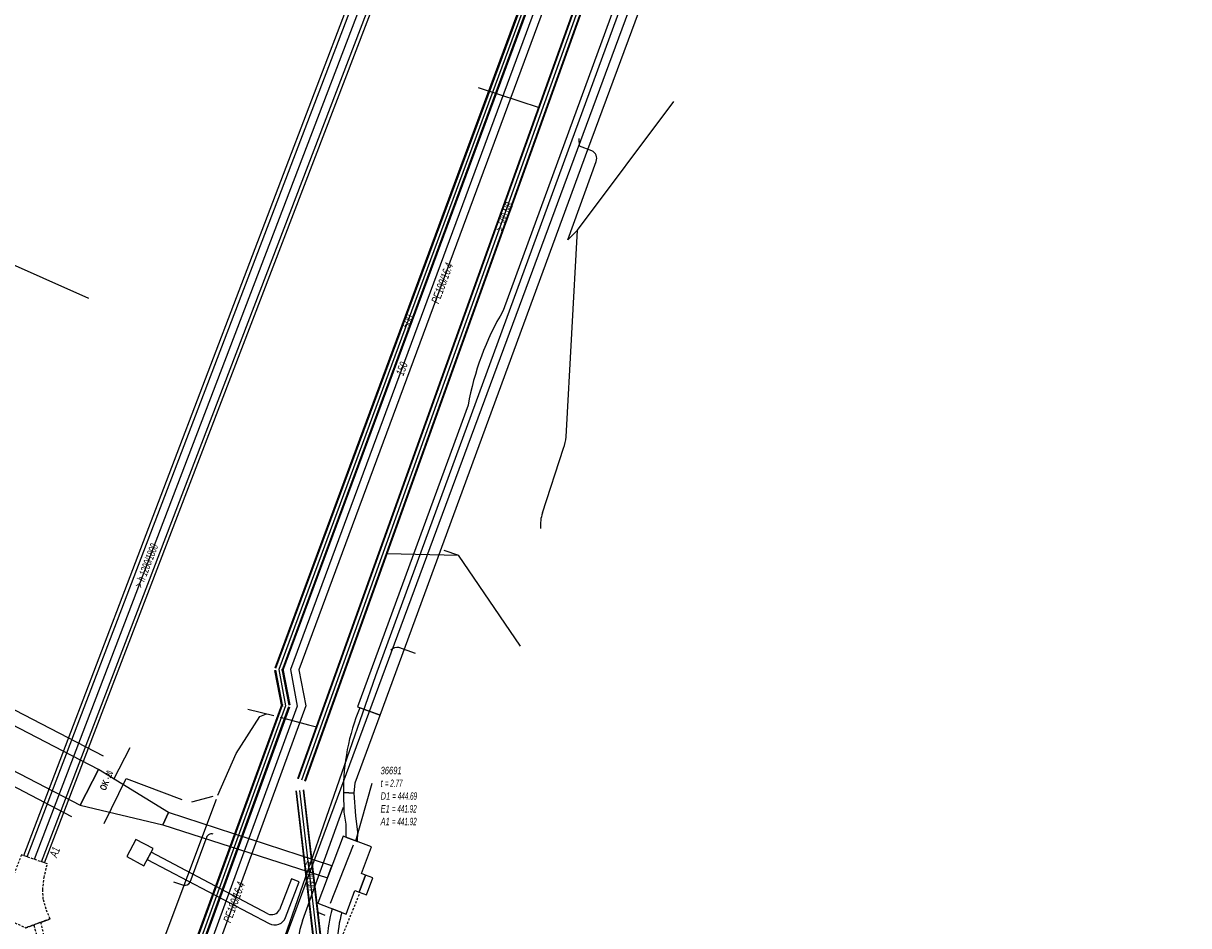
# Model space of a CAD drawing. Header units: metres. Extents: x 2695563 to 2696938, y 1260544 to 1262032.
# Tile 122 of 256: x 2696598 to 2696677, y 1261262 to 1261323. Entities that reach past the tile are written whole.
import ezdxf

# ---------------------------------------------------------------- set-up
doc = ezdxf.new("R2010")
doc.units = ezdxf.units.M
doc.linetypes.add('AUSGEZOGEN', pattern=[0])
doc.linetypes.add('STRICHLINIE2_S3', pattern=[0.25, 0.15, -0.1])
for name, color, linetype in [('AW_LK_ Haltung Text', 7, 'AUSGEZOGEN'), ('AW_LK_Ein-Auslauftext', 24, 'AUSGEZOGEN'), ('AW_LK_Haltung', 24, 'AUSGEZOGEN'), ('AW_LK_Normschacht Text', 24, 'AUSGEZOGEN'), ('AW_LK_Schacht Detailpolygon', 24, 'AUSGEZOGEN'), ('AW_LK_Trasselinie', 24, 'AUSGEZOGEN'), ('EW_Hoehenpunkt_Text', 7, 'AUSGEZOGEN'), ('EW_LK_Bauwerk_FL_Linie_Punkt', 1, 'AUSGEZOGEN'), ('EW_LK_Trasseabs', 1, 'AUSGEZOGEN'), ('EW_LK_Trasserand', 1, 'AUSGEZOGEN'), ('FM_LK_SW_TRASSEKANTE', 94, 'AUSGEZOGEN'), ('GA_LK_Leitung', 32, 'AUSGEZOGEN'), ('GA_LK_Leitung_Text', 32, 'AUSGEZOGEN'), ('WA_LK_Leitung', 171, 'AUSGEZOGEN'), ('WA_LK_Leitung_Text', 171, 'AUSGEZOGEN')]:
    doc.layers.add(name, color=color, linetype=linetype)
doc.styles.add('ARIAL', font='arial.ttf')
doc.styles.add('ARIALNARROW', font='ARIALN.TTF')
pattern_1 = [(0, (2703955, 1269100), (4050, 4050), [4050, -4050]), (90, (2703955, 1269100), (-4050, 4050), [4050, -4050])]
pattern_2 = [(0, (2708005, 1273150), (6075, 6075), [6075, -6075]), (90, (2708005, 1273150), (-6075, 6075), [6075, -6075])]

# ---------------------------------------------------------------- blocks, each defined once
blk = doc.blocks.new('COMPLEXOBJECT_1547')
at = {"layer": 'AW_LK_Haltung', "color": 24, "linetype": 'AUSGEZOGEN', "transparency": 33554687}
blk.add_line((6598.153, 11266.336), (6643.78, 11385.752), dxfattribs=at)
blk = doc.blocks.new('COMPLEXOBJECT_1595')
at = {"layer": 'EW_LK_Trasserand', "color": 1, "linetype": 'AUSGEZOGEN', "transparency": 33554687}
blk.add_line((6646.027, 11347.666), (6629.859, 11303.456), dxfattribs=at)
blk.add_lwpolyline([(6627.483, 11297.054), (6619.995, 11276.647), (6621.529, 11276.084), (6635.587, 11314.346), (6647.716, 11347.084), (6671.482, 11412.048)], dxfattribs=at)
blk.add_arc((6646.185, 11293.755), 18.991, 149.28075, 169.99605, dxfattribs=at)
blk = doc.blocks.new('COMPLEXOBJECT_1597')
at = {"layer": 'EW_LK_Trasserand', "color": 1, "linetype": 'AUSGEZOGEN', "transparency": 33554687}
blk.add_line((6618.939, 11262.744), (6618.289, 11262.993), dxfattribs=at)
blk.add_lwpolyline([(6618.026, 11258.786), (6618.936, 11252.459), (6619.553, 11252.548), (6618.706, 11258.806)], dxfattribs=at)
for centre, radius, start, end in [((6628.221, 11260.26), 10.301, 164.61644, 188.2292), ((6628.2, 11260.22), 9.598, 164.75532, 188.47253)]:
    blk.add_arc(centre, radius, start, end, dxfattribs=at)
blk = doc.blocks.new('COMPLEXOBJECT_1600')
at = {"layer": 'EW_LK_Trasserand', "color": 1, "linetype": 'AUSGEZOGEN', "transparency": 33554687}
blk.add_line((6613.947, 11262.65), (6606.04, 11266.817), dxfattribs=at)
for points in [[(6606.04, 11266.817), (6605.78, 11266.323), (6614.03, 11261.983)], [(6615.143, 11262.398), (6616.056, 11264.804), (6615.536, 11265.008), (6614.719, 11262.916)]]:
    blk.add_lwpolyline(points, dxfattribs=at)
for centre, radius, start, end in [((6614.201, 11263.166), 0.575, 243.76689, 334.25688), ((6614.397, 11262.699), 0.804, 242.84161, 338.05595)]:
    blk.add_arc(centre, radius, start, end, dxfattribs=at)
blk = doc.blocks.new('COMPLEXOBJECT_1730')
at = {"layer": 'EW_LK_Trasserand', "color": 1, "linetype": 'AUSGEZOGEN', "transparency": 33554687}
blk.add_line((6621.529, 11276.084), (6620.169, 11276.583), dxfattribs=at)
blk.add_lwpolyline([(6619.051, 11270.844), (6619.777, 11270.816), (6619.842, 11271.506), (6621.529, 11276.084)], dxfattribs=at)
blk.add_arc((6633.273, 11271.052), 14.223, 157.11518, 180.83766, dxfattribs=at)
blk = doc.blocks.new('COMPLEXOBJECT_2028')
at = {"layer": 'EW_LK_Trasseabs', "color": 1, "linetype": 'AUSGEZOGEN', "transparency": 33554687}
for p, q in [((6634.117, 11294.91), (6634.891, 11308.898)), ((6632.505, 11289.77), (6633.937, 11294.154))]:
    blk.add_line(p, q, dxfattribs=at)
for centre, radius, start, end in [((6629.23, 11295.674), 4.946, 342.10157, 351.11344), ((6635.067, 11288.951), 2.69, 162.26644, 184.89733)]:
    blk.add_arc(centre, radius, start, end, dxfattribs=at)
blk = doc.blocks.new('COMPLEXOBJECT_2036')
at = {"layer": 'EW_LK_Trasseabs', "color": 1, "linetype": 'AUSGEZOGEN', "transparency": 33554687}
blk.add_line((6623.923, 11280.253), (6622.801, 11280.654), dxfattribs=at)
blk.add_arc((6622.666, 11280.139), 0.533, 75.27522, 139.61365, dxfattribs=at)
blk = doc.blocks.new('COMPLEXOBJECT_2037')
at = {"layer": 'EW_LK_Trasseabs', "color": 1, "linetype": 'AUSGEZOGEN', "transparency": 33554687}
blk.add_line((6608.68, 11264.798), (6609.768, 11267.729), dxfattribs=at)
blk.add_arc((6608.336, 11264.96), 0.38, 252.78693, 334.78783, dxfattribs=at)
blk = doc.blocks.new('COMPLEXOBJECT_2059')
at = {"layer": 'EW_LK_Trasseabs', "color": 1, "linetype": 'AUSGEZOGEN', "transparency": 33554687}
blk.add_line((6634.223, 11308.246), (6636.146, 11313.546), dxfattribs=at)
blk.add_arc((6635.612, 11313.743), 0.569, 339.74666, 65.72016, dxfattribs=at)

msp = doc.modelspace()

# ---------------------------------------------------------------- hatches: boundary and pattern name
at = {"layer": 'EW_LK_Bauwerk_FL_Linie_Punkt', "lineweight": 18, "transparency": 33554687}
h = msp.add_hatch(dxfattribs=at)
h.set_pattern_fill('MUSTER', color=1, scale=4050, style=0, pattern_type=2)
h.set_pattern_definition(pattern_1)
h.paths.add_polyline_path([(2696621.238, 1261265.177), (2696621.927, 1261266.981), (2696620.012, 1261267.713), (2696618.279, 1261263.177), (2696620.195, 1261262.445), (2696620.802, 1261264.035), (2696621.074, 1261263.931), (2696621.51, 1261265.073)], flags=0)
h = msp.add_hatch(dxfattribs=at)
h.set_pattern_fill('MUSTER', color=1, scale=4050, style=0, pattern_type=2)
h.set_pattern_definition(pattern_1)
h.paths.add_polyline_path([(2696607.142, 1261266.877), (2696605.981, 1261267.49), (2696605.366, 1261266.325), (2696606.527, 1261265.712)], flags=0)
h = msp.add_hatch(dxfattribs=at)
h.set_pattern_fill('MUSTER', color=1, scale=2025, style=0, pattern_type=2)
h.set_pattern_definition([(0, (2699905, 1265050), (2025, 2025), [2025, -2025]), (90, (2699905, 1265050), (-2025, 2025), [2025, -2025])])
h.paths.add_polyline_path([(2696622.01, 1261264.882), (2696621.51, 1261265.073), (2696621.074, 1261263.931), (2696621.574, 1261263.74)], flags=0)
at = {"layer": 'EW_LK_Trasserand', "lineweight": 18, "transparency": 33554687}
h = msp.add_hatch(dxfattribs=at)
h.set_pattern_fill('MUSTER', color=1, scale=6075, style=0, pattern_type=2)
h.set_pattern_definition(pattern_2)
h.paths.add_polyline_path([(2696646.997, 1261347.476), (2696630.829, 1261303.266), (2696630.717, 1261303.075), (2696630.607, 1261302.883), (2696630.5, 1261302.689), (2696630.394, 1261302.494), (2696630.291, 1261302.298), (2696630.191, 1261302.101), (2696630.092, 1261301.902), (2696629.996, 1261301.703), (2696629.902, 1261301.502), (2696629.811, 1261301.3), (2696629.722, 1261301.098), (2696629.635, 1261300.894), (2696629.551, 1261300.689), (2696629.469, 1261300.483), (2696629.39, 1261300.276), (2696629.313, 1261300.069), (2696629.238, 1261299.86), (2696629.166, 1261299.651), (2696629.096, 1261299.441), (2696629.029, 1261299.23), (2696628.964, 1261299.018), (2696628.902, 1261298.805), (2696628.842, 1261298.592), (2696628.784, 1261298.378), (2696628.729, 1261298.164), (2696628.677, 1261297.948), (2696628.627, 1261297.733), (2696628.58, 1261297.516), (2696628.535, 1261297.299), (2696628.493, 1261297.082), (2696628.453, 1261296.864), (2696620.965, 1261276.457), (2696622.499, 1261275.894), (2696636.557, 1261314.156), (2696648.686, 1261346.894), (2696672.452, 1261411.858), (2696672.48, 1261411.946), (2696672.508, 1261412.034), (2696672.538, 1261412.121), (2696672.569, 1261412.208), (2696672.6, 1261412.295), (2696672.633, 1261412.381), (2696672.666, 1261412.467), (2696672.701, 1261412.552), (2696672.737, 1261412.637), (2696672.773, 1261412.722), (2696672.811, 1261412.806), (2696672.849, 1261412.89), (2696672.888, 1261412.974), (2696672.929, 1261413.057), (2696672.97, 1261413.139), (2696673.012, 1261413.221), (2696673.055, 1261413.303), (2696673.1, 1261413.384), (2696673.145, 1261413.464), (2696673.19, 1261413.544), (2696673.237, 1261413.624), (2696673.285, 1261413.703), (2696673.334, 1261413.781), (2696673.383, 1261413.859), (2696673.433, 1261413.936), (2696673.485, 1261414.013), (2696673.537, 1261414.089), (2696673.59, 1261414.164), (2696673.644, 1261414.239), (2696673.698, 1261414.313), (2696673.754, 1261414.387), (2696671.975, 1261415.113), (2696658.653, 1261379.034), (2696658.631, 1261378.966), (2696658.608, 1261378.898), (2696658.585, 1261378.83), (2696658.561, 1261378.762), (2696658.536, 1261378.695), (2696658.511, 1261378.627), (2696658.485, 1261378.561), (2696658.458, 1261378.494), (2696658.431, 1261378.428), (2696658.403, 1261378.361), (2696658.374, 1261378.296), (2696658.345, 1261378.23), (2696658.315, 1261378.165), (2696658.285, 1261378.1), (2696658.254, 1261378.035), (2696658.222, 1261377.971), (2696658.19, 1261377.907), (2696658.157, 1261377.843), (2696658.123, 1261377.779), (2696658.089, 1261377.716), (2696658.054, 1261377.654), (2696658.018, 1261377.591), (2696657.982, 1261377.529), (2696657.945, 1261377.467), (2696657.908, 1261377.406), (2696657.87, 1261377.345), (2696657.832, 1261377.285), (2696657.793, 1261377.224), (2696657.753, 1261377.164), (2696657.713, 1261377.105), (2696657.672, 1261377.046), (2696657.588, 1261376.921), (2696657.506, 1261376.795), (2696657.426, 1261376.668), (2696657.348, 1261376.539), (2696657.272, 1261376.409), (2696657.198, 1261376.278), (2696657.126, 1261376.146), (2696657.056, 1261376.013), (2696656.988, 1261375.879), (2696656.923, 1261375.743), (2696656.86, 1261375.607), (2696656.799, 1261375.469), (2696656.74, 1261375.331), (2696656.683, 1261375.191), (2696656.628, 1261375.051), (2696656.576, 1261374.91), (2696656.526, 1261374.768), (2696656.478, 1261374.626), (2696656.433, 1261374.482), (2696656.39, 1261374.338), (2696656.349, 1261374.193), (2696656.31, 1261374.048), (2696656.274, 1261373.902), (2696656.24, 1261373.755), (2696656.208, 1261373.608), (2696656.179, 1261373.461), (2696656.152, 1261373.313), (2696656.128, 1261373.164), (2696656.105, 1261373.016), (2696656.085, 1261372.866), (2696656.068, 1261372.717), (2696656.062, 1261372.657), (2696656.055, 1261372.597), (2696656.047, 1261372.538), (2696656.04, 1261372.478), (2696656.031, 1261372.418), (2696656.022, 1261372.359), (2696656.013, 1261372.299), (2696656.003, 1261372.24), (2696655.992, 1261372.181), (2696655.981, 1261372.122), (2696655.97, 1261372.062), (2696655.958, 1261372.003), (2696655.945, 1261371.945), (2696655.932, 1261371.886), (2696655.919, 1261371.827), (2696655.905, 1261371.769), (2696655.89, 1261371.71), (2696655.875, 1261371.652), (2696655.86, 1261371.594), (2696655.844, 1261371.536), (2696655.827, 1261371.478), (2696655.81, 1261371.42), (2696655.792, 1261371.363), (2696655.774, 1261371.305), (2696655.756, 1261371.248), (2696655.737, 1261371.191), (2696655.717, 1261371.134), (2696655.697, 1261371.077), (2696655.677, 1261371.021), (2696655.656, 1261370.964), (2696655.634, 1261370.908)], flags=0)
h = msp.add_hatch(dxfattribs=at)
h.set_pattern_fill('MUSTER', color=1, scale=6075, style=0, pattern_type=2)
h.set_pattern_definition(pattern_2)
h.paths.add_polyline_path([(2696603.452, 1261272.216), (2696511.003, 1261320.209), (2696509.759, 1261317.812), (2696602.208, 1261269.819)], flags=0)
h = msp.add_hatch(dxfattribs=at)
h.set_pattern_fill('MUSTER', color=1, scale=6075, style=0, pattern_type=2)
h.set_pattern_definition(pattern_2)
h.paths.add_polyline_path([(2696622.499, 1261275.894), (2696621.139, 1261276.393), (2696621.066, 1261276.218), (2696620.996, 1261276.041), (2696620.928, 1261275.864), (2696620.862, 1261275.685), (2696620.799, 1261275.506), (2696620.738, 1261275.326), (2696620.68, 1261275.146), (2696620.624, 1261274.964), (2696620.57, 1261274.782), (2696620.519, 1261274.599), (2696620.47, 1261274.415), (2696620.424, 1261274.231), (2696620.38, 1261274.046), (2696620.339, 1261273.861), (2696620.3, 1261273.675), (2696620.264, 1261273.488), (2696620.23, 1261273.301), (2696620.199, 1261273.114), (2696620.17, 1261272.926), (2696620.144, 1261272.738), (2696620.12, 1261272.55), (2696620.099, 1261272.361), (2696620.08, 1261272.172), (2696620.064, 1261271.983), (2696620.05, 1261271.793), (2696620.039, 1261271.603), (2696620.03, 1261271.414), (2696620.024, 1261271.224), (2696620.021, 1261271.034), (2696620.019, 1261270.844), (2696620.021, 1261270.654), (2696620.747, 1261270.626), (2696620.812, 1261271.316)], flags=0)
h = msp.add_hatch(dxfattribs=at)
h.set_pattern_fill('MUSTER', color=1, scale=6075, style=0, pattern_type=2)
h.set_pattern_definition(pattern_2)
h.paths.add_polyline_path([(2696602.208, 1261269.819), (2696607.802, 1261268.489), (2696608.183, 1261269.322), (2696603.452, 1261272.216)], flags=0)
h = msp.add_hatch(dxfattribs=at)
h.set_pattern_fill('MUSTER', color=1, scale=6075, style=0, pattern_type=2)
h.set_pattern_definition(pattern_2)
h.paths.add_polyline_path([(2696620.747, 1261270.626), (2696620.021, 1261270.654), (2696620.037, 1261269.334), (2696620.173, 1261268.517), (2696620.183, 1261267.647), (2696620.979, 1261267.343), (2696620.984, 1261267.972), (2696620.848, 1261269.089)], flags=0)
h = msp.add_hatch(dxfattribs=at)
h.set_pattern_fill('MUSTER', color=1, scale=6075, style=0, pattern_type=2)
h.set_pattern_definition(pattern_2)
h.paths.add_polyline_path([(2696608.183, 1261269.322), (2696607.802, 1261268.489), (2696618.933, 1261264.888), (2696619.241, 1261265.695)], flags=0)
h = msp.add_hatch(dxfattribs=at)
h.set_pattern_fill('MUSTER', color=1, scale=6075, style=0, pattern_type=2)
h.set_pattern_definition(pattern_2)
h.paths.add_polyline_path([(2696607.01, 1261266.627), (2696606.75, 1261266.133), (2696615, 1261261.793), (2696615.039, 1261261.774), (2696615.079, 1261261.758), (2696615.119, 1261261.743), (2696615.161, 1261261.731), (2696615.203, 1261261.721), (2696615.245, 1261261.714), (2696615.288, 1261261.708), (2696615.331, 1261261.705), (2696615.374, 1261261.704), (2696615.417, 1261261.706), (2696615.46, 1261261.71), (2696615.503, 1261261.716), (2696615.545, 1261261.724), (2696615.587, 1261261.735), (2696615.628, 1261261.748), (2696615.668, 1261261.763), (2696615.708, 1261261.78), (2696615.746, 1261261.799), (2696615.784, 1261261.821), (2696615.82, 1261261.844), (2696615.855, 1261261.869), (2696615.888, 1261261.896), (2696615.92, 1261261.925), (2696615.951, 1261261.956), (2696615.98, 1261261.988), (2696616.007, 1261262.021), (2696616.032, 1261262.056), (2696616.055, 1261262.092), (2696616.077, 1261262.13), (2696616.096, 1261262.168), (2696616.113, 1261262.208), (2696617.026, 1261264.614), (2696616.506, 1261264.818), (2696615.689, 1261262.726), (2696615.676, 1261262.7), (2696615.661, 1261262.675), (2696615.645, 1261262.65), (2696615.628, 1261262.626), (2696615.609, 1261262.604), (2696615.59, 1261262.582), (2696615.569, 1261262.561), (2696615.548, 1261262.541), (2696615.525, 1261262.523), (2696615.501, 1261262.505), (2696615.477, 1261262.489), (2696615.452, 1261262.474), (2696615.426, 1261262.46), (2696615.399, 1261262.448), (2696615.372, 1261262.437), (2696615.345, 1261262.428), (2696615.316, 1261262.419), (2696615.288, 1261262.413), (2696615.259, 1261262.408), (2696615.23, 1261262.404), (2696615.201, 1261262.402), (2696615.172, 1261262.401), (2696615.142, 1261262.402), (2696615.113, 1261262.404), (2696615.084, 1261262.407), (2696615.055, 1261262.413), (2696615.027, 1261262.419), (2696614.998, 1261262.427), (2696614.971, 1261262.437), (2696614.944, 1261262.448), (2696614.917, 1261262.46)], flags=0)
h = msp.add_hatch(dxfattribs=at)
h.set_pattern_fill('MUSTER', color=1, scale=6075, style=0, pattern_type=2)
h.set_pattern_definition(pattern_2)
h.paths.add_polyline_path([(2696619.676, 1261258.616), (2696619.658, 1261258.743), (2696619.642, 1261258.87), (2696619.627, 1261258.997), (2696619.614, 1261259.125), (2696619.603, 1261259.253), (2696619.593, 1261259.38), (2696619.585, 1261259.508), (2696619.579, 1261259.636), (2696619.575, 1261259.764), (2696619.572, 1261259.893), (2696619.571, 1261260.021), (2696619.572, 1261260.149), (2696619.574, 1261260.277), (2696619.579, 1261260.405), (2696619.584, 1261260.533), (2696619.592, 1261260.661), (2696619.601, 1261260.789), (2696619.612, 1261260.917), (2696619.625, 1261261.044), (2696619.639, 1261261.171), (2696619.655, 1261261.299), (2696619.673, 1261261.426), (2696619.693, 1261261.552), (2696619.714, 1261261.679), (2696619.737, 1261261.805), (2696619.761, 1261261.931), (2696619.787, 1261262.056), (2696619.815, 1261262.181), (2696619.845, 1261262.306), (2696619.876, 1261262.43), (2696619.909, 1261262.554), (2696619.259, 1261262.803), (2696619.224, 1261262.671), (2696619.19, 1261262.538), (2696619.158, 1261262.405), (2696619.128, 1261262.271), (2696619.099, 1261262.137), (2696619.073, 1261262.003), (2696619.048, 1261261.868), (2696619.025, 1261261.733), (2696619.004, 1261261.598), (2696618.984, 1261261.462), (2696618.967, 1261261.327), (2696618.951, 1261261.191), (2696618.937, 1261261.054), (2696618.925, 1261260.918), (2696618.915, 1261260.781), (2696618.906, 1261260.645), (2696618.899, 1261260.508), (2696618.894, 1261260.371), (2696618.891, 1261260.234), (2696618.89, 1261260.097), (2696618.891, 1261259.96), (2696618.893, 1261259.823), (2696618.897, 1261259.687), (2696618.903, 1261259.55), (2696618.911, 1261259.413), (2696618.921, 1261259.276), (2696618.932, 1261259.14), (2696618.945, 1261259.004), (2696618.96, 1261258.868), (2696618.977, 1261258.732), (2696618.996, 1261258.596), (2696619.906, 1261252.269), (2696620.523, 1261252.358)], flags=0)

# ---------------------------------------------------------------- linework, layer by layer
at = {"layer": 'AW_LK_Haltung', "linetype": 'AUSGEZOGEN', "transparency": 33554687}
for p, q in [((2696616.943, 1261271.623), (2696640.334, 1261336.818)), ((2696616.962, 1261271.616), (2696640.353, 1261336.811)), ((2696616.981, 1261271.61), (2696640.372, 1261336.805)), ((2696617.413, 1261271.454), (2696640.804, 1261336.649)), ((2696617.432, 1261271.448), (2696640.823, 1261336.643)), ((2696617.451, 1261271.441), (2696640.842, 1261336.636)), ((2696620.611, 1261238.421), (2696616.814, 1261270.773)), ((2696620.631, 1261238.423), (2696616.834, 1261270.775)), ((2696620.651, 1261238.425), (2696616.854, 1261270.777)), ((2696621.107, 1261238.479), (2696617.31, 1261270.831)), ((2696621.127, 1261238.481), (2696617.33, 1261270.833)), ((2696621.147, 1261238.483), (2696617.35, 1261270.835))]:
    msp.add_line(p, q, dxfattribs=at)
at = {"layer": 'AW_LK_Haltung', "color": 255, "transparency": 33554687}
for p, q in [((2696617.197, 1261271.532), (2696640.588, 1261336.727)), ((2696620.879, 1261238.452), (2696617.082, 1261270.804))]:
    msp.add_line(p, q, dxfattribs=at)
at = {"layer": 'AW_LK_Haltung', "color": 24, "linetype": 'AUSGEZOGEN', "transparency": 33554687}
for p, q in [((2696629.134, 1261318.355), (2696633.265, 1261316.998)), ((2696602.793, 1261304.089), (2696593.067, 1261308.405)), ((2696627.81, 1261286.7), (2696622.962, 1261286.8)), ((2696626.801, 1261287.051), (2696627.81, 1261286.715)), ((2696631.991, 1261280.554), (2696627.81, 1261286.715)), ((2696613.545, 1261276.301), (2696615.306, 1261275.873)), ((2696603.837, 1261268.562), (2696605.334, 1261271.614)), ((2696605.334, 1261271.614), (2696609.096, 1261270.201)), ((2696599.446, 1261238.364), (2696611.432, 1261270.21)), ((2696609.765, 1261270.038), (2696611.201, 1261270.427)), ((2696618.784, 1261262.342), (2696618.253, 1261262.566))]:
    msp.add_line(p, q, dxfattribs=at)
for points in [[(2696611.524, 1261270.484), (2696612.775, 1261273.309), (2696614.373, 1261275.8), (2696614.826, 1261275.989)], [(2696615.735, 1261275.755), (2696617.648, 1261275.236), (2696618.189, 1261275.097)]]:
    msp.add_lwpolyline(points, dxfattribs=at)
at = {"layer": 'AW_LK_Schacht Detailpolygon', "color": 24, "linetype": 'STRICHLINIE2_S3', "transparency": 33554687}
msp.add_lwpolyline([(2696598.237, 1261266.444), (2696596.65, 1261262.346), (2696597.566, 1261261.952), (2696598.542, 1261261.518), (2696599.09, 1261261.688), (2696599.146, 1261261.428), (2696599.336, 1261260.823), (2696599.561, 1261260.266), (2696599.894, 1261259.662), (2696600.285, 1261260.018), (2696600, 1261260.468), (2696599.763, 1261261.013), (2696599.564, 1261261.881), (2696600.183, 1261262.117), (2696598.542, 1261261.518), (2696600.183, 1261262.117), (2696599.907, 1261262.775), (2696599.72, 1261263.452), (2696599.681, 1261264.09), (2696599.771, 1261264.908), (2696599.998, 1261265.837), (2696598.237, 1261266.444)], close=True, dxfattribs=at)
at = {"layer": 'AW_LK_Trasselinie', "color": 24, "linetype": 'AUSGEZOGEN', "transparency": 33554687}
for p, q in [((2696598.394, 1261266.392), (2696643.937, 1261385.877)), ((2696598.641, 1261266.308), (2696644.188, 1261385.776)), ((2696599.589, 1261265.968), (2696645.309, 1261385.344)), ((2696599.81, 1261265.905), (2696645.56, 1261385.246))]:
    msp.add_line(p, q, dxfattribs=at)
at = {"layer": 'EW_LK_Bauwerk_FL_Linie_Punkt', "color": 1, "linetype": 'AUSGEZOGEN', "transparency": 33554687}
msp.add_line((2696619.15, 1261263.179), (2696620.708, 1261267.129), dxfattribs=at)
for points in [[(2696621.238, 1261265.177), (2696621.927, 1261266.981), (2696620.012, 1261267.713), (2696618.279, 1261263.177), (2696620.195, 1261262.445), (2696620.802, 1261264.035), (2696621.074, 1261263.931), (2696621.51, 1261265.073), (2696621.238, 1261265.177)], [(2696607.142, 1261266.877), (2696605.981, 1261267.49), (2696605.366, 1261266.325), (2696606.527, 1261265.712), (2696607.142, 1261266.877)], [(2696622.01, 1261264.882), (2696621.51, 1261265.073), (2696621.074, 1261263.931), (2696621.574, 1261263.74), (2696622.01, 1261264.882)]]:
    msp.add_lwpolyline(points, close=True, dxfattribs=at)
at = {"layer": 'EW_LK_Trasseabs', "color": 1, "linetype": 'AUSGEZOGEN', "transparency": 33554687}
for p, q in [((2696603.791, 1261273.124), (2696511.413, 1261321.045)), ((2696635.861, 1261308.708), (2696642.375, 1261317.401)), ((2696601.66, 1261269.027), (2696509.336, 1261316.957)), ((2696635.193, 1261308.056), (2696635.861, 1261308.708)), ((2696604.499, 1261271.575), (2696605.599, 1261273.719)), ((2696620.862, 1261267.388), (2696621.953, 1261271.305)), ((2696617.254, 1261261.984), (2696620.033, 1261269.669)), ((2696608.524, 1261264.612), (2696609.194, 1261264.407))]:
    msp.add_line(p, q, dxfattribs=at)
at = {"layer": 'EW_LK_Trasseabs', "color": 1, "linetype": 'STRICHLINIE2_S3', "transparency": 33554687}
msp.add_line((2696619.343, 1261259.475), (2696621.148, 1261263.903), dxfattribs=at)
at = {"layer": 'EW_LK_Trasseabs', "color": 1, "linetype": 'AUSGEZOGEN', "transparency": 33554687}
msp.add_lwpolyline([(2696636.816, 1261314.072), (2696635.992, 1261314.383), (2696635.963, 1261314.901)], dxfattribs=at)
for centre, radius, start, end in [((2696611.098, 1261267.505), 0.362, 70.5574, 174.53901), ((2696624.239, 1261259.558), 7.394, 160.84554, 235.62486)]:
    msp.add_arc(centre, radius, start, end, dxfattribs=at)
at = {"layer": 'EW_LK_Trasserand', "color": 1, "linetype": 'AUSGEZOGEN', "transparency": 33554687}
for points in [[(2696603.452, 1261272.216), (2696511.003, 1261320.209), (2696509.759, 1261317.812), (2696602.208, 1261269.819), (2696603.452, 1261272.216)], [(2696602.208, 1261269.819), (2696607.802, 1261268.489), (2696608.183, 1261269.322), (2696603.452, 1261272.216), (2696602.208, 1261269.819)], [(2696620.747, 1261270.626), (2696620.021, 1261270.654), (2696620.037, 1261269.334), (2696620.173, 1261268.517), (2696620.183, 1261267.647), (2696620.979, 1261267.343), (2696620.984, 1261267.972), (2696620.848, 1261269.089), (2696620.747, 1261270.626)], [(2696608.183, 1261269.322), (2696607.802, 1261268.489), (2696618.933, 1261264.888), (2696619.241, 1261265.695), (2696608.183, 1261269.322)]]:
    msp.add_lwpolyline(points, close=True, dxfattribs=at)
at = {"layer": 'FM_LK_SW_TRASSEKANTE', "color": 94, "linetype": 'AUSGEZOGEN', "transparency": 33554687}
for points in [[(2696751.865, 1261530.936), (2696737.131, 1261510.808), (2696727.906, 1261499.81), (2696698.083, 1261464.256), (2696680.508, 1261433.989), (2696641.65, 1261329.88), (2696609.64, 1261243.352)], [(2696609.911, 1261243.212), (2696622.22, 1261278.59), (2696641.374, 1261330.887)]]:
    msp.add_lwpolyline(points, dxfattribs=at)
at = {"layer": 'GA_LK_Leitung', "color": 32, "linetype": 'AUSGEZOGEN', "transparency": 33554687}
msp.add_lwpolyline([(2696659.277, 1261393.124), (2696616.993, 1261278.968), (2696617.47, 1261276.517), (2696606.047, 1261245.242)], dxfattribs=at)
at = {"layer": 'WA_LK_Leitung', "linetype": 'AUSGEZOGEN', "transparency": 33554687}
for p, q in [((2696656.345, 1261389.774), (2696615.378, 1261279.076)), ((2696656.375, 1261389.763), (2696615.408, 1261279.065)), ((2696656.404, 1261389.752), (2696615.437, 1261279.054)), ((2696656.814, 1261389.6), (2696615.847, 1261278.902)), ((2696656.843, 1261389.589), (2696615.876, 1261278.891)), ((2696656.873, 1261389.578), (2696615.906, 1261278.88)), ((2696615.366, 1261278.925), (2696615.834, 1261276.482)), ((2696615.396, 1261278.931), (2696615.864, 1261276.488)), ((2696615.427, 1261278.937), (2696615.895, 1261276.494)), ((2696615.857, 1261279.019), (2696616.325, 1261276.576)), ((2696615.888, 1261279.025), (2696616.356, 1261276.582)), ((2696615.918, 1261279.031), (2696616.386, 1261276.588)), ((2696615.846, 1261276.631), (2696604.727, 1261246.103)), ((2696615.875, 1261276.621), (2696604.756, 1261246.093)), ((2696615.904, 1261276.61), (2696604.785, 1261246.082)), ((2696616.316, 1261276.46), (2696605.197, 1261245.932)), ((2696616.345, 1261276.449), (2696605.226, 1261245.921)), ((2696616.374, 1261276.439), (2696605.255, 1261245.911))]:
    msp.add_line(p, q, dxfattribs=at)
at = {"layer": 'WA_LK_Leitung', "color": 255, "linetype": 'AUSGEZOGEN', "transparency": 33554687}
for p, q in [((2696656.609, 1261389.676), (2696615.642, 1261278.978)), ((2696615.642, 1261278.978), (2696616.11, 1261276.535)), ((2696616.11, 1261276.535), (2696604.991, 1261246.007))]:
    msp.add_line(p, q, dxfattribs=at)
at = {"layer": 'WA_LK_Leitung', "color": 7, "linetype": 'AUSGEZOGEN', "transparency": 33554687}
msp.add_lwpolyline([(2696657.086, 1261388.848), (2696616.439, 1261278.991), (2696616.881, 1261276.515), (2696605.638, 1261245.705), (2696605.364, 1261244.953)], dxfattribs=at)

# ---------------------------------------------------------------- block references
at = {"layer": 'AW_LK_Haltung', "color": 24, "linetype": 'AUSGEZOGEN', "lineweight": -3, "transparency": 33554687}
msp.add_blockref('COMPLEXOBJECT_1547', (2690000.97, 1249999.81), dxfattribs=at)
at = {"layer": 'EW_LK_Trasseabs', "color": 1, "linetype": 'AUSGEZOGEN', "lineweight": -3, "transparency": 33554687}
for name in ['COMPLEXOBJECT_2059', 'COMPLEXOBJECT_2028', 'COMPLEXOBJECT_2036', 'COMPLEXOBJECT_2037']:
    msp.add_blockref(name, (2690000.97, 1249999.81), dxfattribs=at)
at = {"layer": 'EW_LK_Trasserand', "color": 1, "linetype": 'AUSGEZOGEN', "lineweight": -3, "transparency": 33554687}
for name in ['COMPLEXOBJECT_1595', 'COMPLEXOBJECT_1730', 'COMPLEXOBJECT_1600', 'COMPLEXOBJECT_1597']:
    msp.add_blockref(name, (2690000.97, 1249999.81), dxfattribs=at)

# ---------------------------------------------------------------- texts
at = {"layer": 'AW_LK_ Haltung Text', "color": 24, "transparency": 33554687, "char_height": 0.55705, "attachment_point": 5, "style": 'ARIAL'}
for s, insert, width, rotation in [('\\A1;{\\fArial|i1|b0;\\H0.557054;\\W0.700000;\\C24;> \\W0.490000;500 NB}\\P', (2696630.905, 1261309.595), 2.48945, 69.3909), ('\\A1;{\\fArial|i1|b0;\\H0.557054;\\W0.700000;\\C24;> \\W0.490000;h 1200/1800}\\P', (2696606.695, 1261286.001), 3.70845, 69.0183), ('\\A1;{\\fArial|i1|b0;\\H0.557054;\\W0.700000;\\C24;< \\W0.490000;500 NB}\\P', (2696617.723, 1261265.043), 2.48945, 276.3414)]:
    msp.add_mtext(s, dxfattribs=dict(at, insert=insert, width=width, rotation=rotation))
at = {"layer": 'AW_LK_Ein-Auslauftext', "color": 24, "transparency": 33554687, "insert": (2696600.379, 1261266.327), "char_height": 0.55705, "width": 0.85544, "attachment_point": 4, "rotation": 69.1353, "style": 'ARIAL'}
msp.add_mtext('\\A1;{\\fArial|i1|b0;\\H0.557054;\\W0.700000;\\C24;A1}\\P', dxfattribs=at)
at = {"layer": 'AW_LK_Normschacht Text', "color": 24, "transparency": 33554687, "insert": (2696622.533, 1261272.405), "char_height": 0.50641, "width": 2.8337, "attachment_point": 1, "line_spacing_factor": 1.024096, "style": 'ARIAL'}
msp.add_mtext('\\A1;{\\fArial|i1|b0;\\H0.506413;\\W0.694273;\\C24;36691}\\P{\\fArial|i1|b0;\\H0.505000;\\W0.694273;\\C24;t \\W0.485991;= 2.77}\\P{\\fArial|i1|b0;\\H0.505000;\\W0.694273;\\C24;D1 \\W0.485991;= 444.69}\\P{\\fArial|i1|b0;\\H0.505000;\\W0.694273;\\C24;E1 \\W0.485991;= 441.92}\\P{\\fArial|i1|b0;\\H0.505000;\\W0.694273;\\C24;A1 \\W0.485991;= 441.92}\\P', dxfattribs=at)
at = {"layer": 'EW_Hoehenpunkt_Text', "color": 1, "transparency": 33554687, "insert": (2696603.729, 1261270.845), "char_height": 0.45675, "width": 1.44034, "attachment_point": 4, "rotation": 67.7502, "style": 'ARIALNARROW'}
msp.add_mtext('\\A1;{\\fArial Narrow|i0|b1;\\H0.456750;\\W0.700000;\\C1;OK \\W0.490000;-.20}\\P', dxfattribs=at)
at = {"layer": 'GA_LK_Leitung_Text', "color": 32, "transparency": 33554687, "char_height": 0.55825, "width": 3.05768, "attachment_point": 5, "style": 'ARIAL'}
for insert, rotation in [((2696626.702, 1261305.12), 69.6429), ((2696612.626, 1261263.239), 69.9354)]:
    msp.add_mtext('\\A1;{\\fArial|i1|b0;\\H0.558250;\\W0.700000;\\C32;PE180/16.4}\\P', dxfattribs=dict(at, insert=insert, rotation=rotation))
at = {"layer": 'WA_LK_Leitung_Text', "color": 7, "transparency": 33554687, "char_height": 0.55426, "attachment_point": 5, "style": 'ARIAL'}
for s, insert, width, rotation in [('\\A1;{\\fArial|i1|b0;\\H0.554263;\\W0.700000;\\C7;500}\\P', (2696624.364, 1261302.531), 1.10633, 69.6915), ('\\A1;{\\fArial|i1|b0;\\H0.554263;\\W0.700000;\\C7;150}\\P', (2696623.971, 1261299.331), 1.10014, 69.696)]:
    msp.add_mtext(s, dxfattribs=dict(at, insert=insert, width=width, rotation=rotation))

doc.saveas('drawing.dxf')
